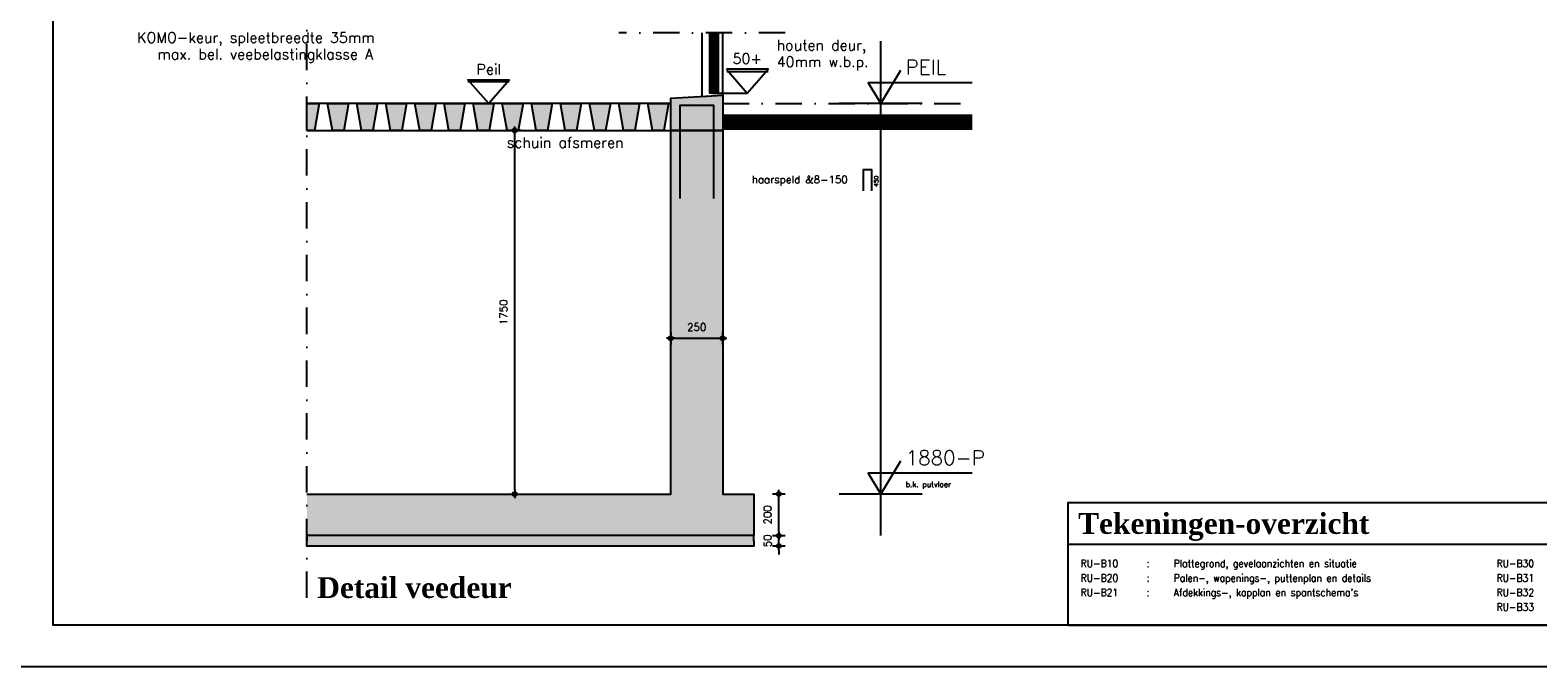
# Model space of a CAD drawing. Extents: x 0 to 38100, y 0 to 35640.
# Tile 38 of 42: x 25310 to 32561, y 0 to 3065. Entities that reach past the tile are written whole.
import ezdxf
from ezdxf.enums import TextEntityAlignment as Align

# ---------------------------------------------------------------- set-up
doc = ezdxf.new("R2010")
doc.units = 0
doc.header["$LTSCALE"] = 20
doc.header["$PDMODE"] = 1
doc.header["$PDSIZE"] = -3
doc.linetypes.add('DASHDOT2', pattern=[12.7, 6.35, -3.175, 0, -3.175])
doc.layers.get('0').update_dxf_attribs({"linetype": 'CONTINUOUS'})
doc.layers.get('DEFPOINTS').update_dxf_attribs({"linetype": 'CONTINUOUS'})
for name, color, linetype in [('A--A16--_F123-_SOLID', 27, 'CONTINUOUS'), ('A--A23--_F123-_SOLID', 27, 'CONTINUOUS'), ('A--A31--_F123-', 9, 'CONTINUOUS'), ('A--L$1A-_AFBREEKLIJN', 1, 'DASHDOT2'), ('A--L$2A-_F123-', 1, 'CONTINUOUS'), ('A--L$9A-_RENVOOI', 1, 'CONTINUOUS'), ('A--L16--', 7, 'CONTINUOUS'), ('A--L16--_F-23-', 7, 'CONTINUOUS'), ('A--L23--_F123-', 3, 'CONTINUOUS'), ('A--L28BW_F-23-', 3, 'WAP150'), ('A--L31--_F-23-', 7, 'CONTINUOUS'), ('A--L31--_F123-', 7, 'CONTINUOUS'), ('A--M$1A-_F123-_MAATV', 7, 'CONTINUOUS'), ('A--M$1A-_F123-_PEILM', 7, 'CONTINUOUS'), ('A--T$1A-_F123-_01', 7, 'CONTINUOUS'), ('A--T$1A-_F123-_0_13MM', 8, 'CONTINUOUS'), ('A--T$1A-_F123-_0_18MM', 1, 'CONTINUOUS'), ('A--T$1A-_F123-_0_25MM', 2, 'CONTINUOUS'), ('A--T$1A-_F123-_0_35MM', 3, 'CONTINUOUS'), ('A--T$1A-_F123-_13MM', 7, 'CONTINUOUS'), ('A--T$9A-_F123-', 1, 'CONTINUOUS')]:
    doc.layers.add(name, color=color, linetype=linetype)
doc.styles.add('0_13', font='ROMANS.shx', dxfattribs={"height": 26})
doc.styles.add('0_18', font='ROMANS.shx', dxfattribs={"height": 36})
doc.styles.add('0_25', font='ROMANS.shx', dxfattribs={"height": 50})
doc.styles.add('0_35', font='ROMANS.shx', dxfattribs={"height": 70})
doc.styles.add('ALFA-0_18', font='ROMANS', dxfattribs={"width": 0.9, "height": 180})
doc.styles.add('DLV5', font='TIMESBD.TTF')
doc.styles.add('MISO', font='ROMANS.shx')
doc.styles.add('ST-01', font='TIMESBD.TTF', dxfattribs={"height": 5})
doc.styles.get("Standard").update_dxf_attribs({"font": 'SIMPLEX'})
doc.linetypes.add('WAP150', pattern='A,1,["o",STANDARD,S=10,R=0,X=-3.6,Y=5],148,["o",STANDARD,S=10,R=0,X=-1.6,Y=5],1', length=150)
doc.dimstyles.new('DLV18', dxfattribs={"dimscale": 20, "dimtxt": 1.8, "dimasz": 1, "dimexe": 0, "dimexo": 0, "dimgap": 0, "dimtad": 0, "dimdec": 0, "dimrnd": 1, "dimzin": 0, "dimtxsty": 'MISO', "dimblk1": '$DIMDLV', "dimblk2": '$DIMDLV', "dimsah": 1, "dimcen": 0, "dimse1": 1, "dimse2": 1, "dimclrd": 256, "dimclre": 256, "dimclrt": 1, "dimazin": 3, "dimtfac": 1, "dimtdec": 0, "dimtix": 1, "dimtmove": 0, "dimatfit": 3, "dimtvp": 1.5, "dimtolj": 1, "dimtzin": 0})

# ---------------------------------------------------------------- blocks, each defined once
blk = doc.blocks.new('OO-PM-02')
at = {"layer": 'A--M$1A-_F123-_PEILM', "color": 1}
blk.add_line((10, 0), (-10, 0), dxfattribs=at)
at = {"layer": 'A--M$1A-_F123-_PEILM', "color": 2}
blk.add_lwpolyline([(22, 5), (-3, 5), (0, 0), (4.8, 8)], dxfattribs=at)
at = {"layer": 'A--T$1A-_F123-_0_13MM', "color": 8, "style": '0_13', "flags": 1}
blk.add_attdef('NULPUNT', text='', height=0.5, rotation=59.0362, dxfattribs=at).set_placement((2.4, 4), align=Align.BOTTOM_RIGHT)
at = {"layer": 'A--T$1A-_F123-_0_13MM', "color": 8, "style": '0_13'}
blk.add_attdef('BIJSCHRIFT', (6, 1.7), '', height=1.3, dxfattribs=at)
at = {"layer": 'A--T$1A-_F123-_0_35MM', "color": 3, "style": '0_35'}
blk.add_attdef('PEIL', (6, 7), '', height=3.5, dxfattribs=at)
blk = doc.blocks.new('OO-PM-01')
at = {"layer": 'A--M$1A-_F123-_PEILM', "color": 1}
blk.add_line((10, 0), (-10, 0), dxfattribs=at)
at = {"layer": 'A--M$1A-_F123-_PEILM', "color": 2}
blk.add_lwpolyline([(22, 5), (-3, 5), (0, 0), (4.8, 8)], dxfattribs=at)
at = {"layer": 'A--T$1A-_F123-_0_13MM', "color": 8, "style": '0_13', "flags": 1}
blk.add_attdef('NULPUNT', text='', height=0.5, rotation=59.0362, dxfattribs=at).set_placement((2.4, 4), align=Align.BOTTOM_RIGHT)
at = {"layer": 'A--T$1A-_F123-_0_13MM', "color": 8, "style": '0_13'}
blk.add_attdef('BIJSCHRIFT', (6, 1.7), '', height=1.3, dxfattribs=at)
at = {"layer": 'A--T$1A-_F123-_0_35MM', "color": 3, "style": '0_35'}
blk.add_text('PEIL', height=3.5, dxfattribs=at).set_placement((6, 7))
blk = doc.blocks.new('$DIMDLV')
at = {"color": 0}
for p, q in [((-1, 0), (1, 0)), ((0, -1.5), (0, 1.5))]:
    blk.add_line(p, q, dxfattribs=at)
blk.add_circle((0, 0), 0.5, dxfattribs=at)
blk = doc.blocks.new('*D303')
at = {"layer": 'A--M$1A-_F123-_MAATV', "linetype": 'CONTINUOUS'}
blk.add_line((28910.8, 651.6), (28910.8, 811.6), dxfattribs=at)
at = {"layer": 'DEFPOINTS', "color": 0, "linetype": 'CONTINUOUS'}
for p in [(28790.8, 831.6), (28910.8, 831.6), (28790.8, 631.6)]:
    blk.add_point(p, dxfattribs=at)
at = {"layer": 'A--M$1A-_F123-_MAATV', "linetype": 'CONTINUOUS', "xscale": 20, "yscale": 20, "zscale": 20}
for p, rotation in [((28910.8, 831.6), 90), ((28910.8, 631.6), 270)]:
    blk.add_blockref('$DIMDLV', p, dxfattribs=dict(at, rotation=rotation))
at = {"layer": 'A--M$1A-_F123-_MAATV', "color": 1, "linetype": 'CONTINUOUS', "insert": (28856.8, 731.6), "char_height": 36, "attachment_point": 5, "rotation": 90, "style": 'MISO'}
blk.add_mtext('\\A1;200', dxfattribs=at)
blk = doc.blocks.new('*U307')
at = {"layer": 'A--A16--_F123-_SOLID', "color": 11}
for points in [[(-2150, 0), (-2150, 25), (0, 0), (0, 25)], [(0, 0), (0, -25), (-2150, 0), (-2150, -25)]]:
    blk.add_solid(points, dxfattribs=at)
at = {"layer": 'A--L16--_F-23-', "color": 3, "linetype": 'CONTINUOUS'}
for points in [[(0, 0), (0, 25), (-2150, 25), (-2150, 0)], [(0, 0), (0, -25), (-2150, -25), (-2150, 0)]]:
    blk.add_lwpolyline(points, dxfattribs=at)
blk = doc.blocks.new('*D304')
at = {"layer": 'A--M$1A-_F123-_MAATV', "linetype": 'CONTINUOUS'}
for p, q in [((28910.8, 651.6), (28910.8, 671.6)), ((28910.8, 581.6), (28910.8, 631.6)), ((28910.8, 561.6), (28910.8, 541.6))]:
    blk.add_line(p, q, dxfattribs=at)
at = {"layer": 'DEFPOINTS', "color": 0, "linetype": 'CONTINUOUS'}
for p in [(28790.8, 631.6), (28790.8, 581.6), (28910.8, 631.6)]:
    blk.add_point(p, dxfattribs=at)
at = {"layer": 'A--M$1A-_F123-_MAATV', "linetype": 'CONTINUOUS', "xscale": 20, "yscale": 20, "zscale": 20}
for p, rotation in [((28910.8, 631.6), 270), ((28910.8, 581.6), 90)]:
    blk.add_blockref('$DIMDLV', p, dxfattribs=dict(at, rotation=rotation))
at = {"layer": 'A--M$1A-_F123-_MAATV', "color": 1, "linetype": 'CONTINUOUS', "insert": (28856.8, 606.6), "char_height": 36, "attachment_point": 5, "rotation": 90, "style": 'MISO'}
blk.add_mtext('\\A1;50', dxfattribs=at)
blk = doc.blocks.new('*D305')
at = {"layer": 'A--M$1A-_F123-_MAATV', "linetype": 'CONTINUOUS'}
blk.add_line((27640.8, 851.6), (27640.8, 2561.6), dxfattribs=at)
at = {"layer": 'DEFPOINTS', "color": 0, "linetype": 'CONTINUOUS'}
for p in [(27640.8, 2581.6), (28390.8, 2581.6), (28390.8, 831.6)]:
    blk.add_point(p, dxfattribs=at)
at = {"layer": 'A--M$1A-_F123-_MAATV', "linetype": 'CONTINUOUS', "xscale": 20, "yscale": 20, "zscale": 20}
for p, rotation in [((27640.8, 2581.6), 90), ((27640.8, 831.6), 270)]:
    blk.add_blockref('$DIMDLV', p, dxfattribs=dict(at, rotation=rotation))
at = {"layer": 'A--M$1A-_F123-_MAATV', "color": 1, "linetype": 'CONTINUOUS', "insert": (27586.8, 1706.6), "char_height": 36, "attachment_point": 5, "rotation": 90, "style": 'MISO'}
blk.add_mtext('\\A1;1750', dxfattribs=at)
blk = doc.blocks.new('*D306')
at = {"layer": 'A--M$1A-_F123-_MAATV', "linetype": 'CONTINUOUS'}
blk.add_line((28410.8, 1581.6), (28620.8, 1581.6), dxfattribs=at)
at = {"layer": 'DEFPOINTS', "color": 0, "linetype": 'CONTINUOUS'}
for p in [(28640.8, 1581.6), (28390.8, 831.6), (28640.8, 831.6)]:
    blk.add_point(p, dxfattribs=at)
at = {"layer": 'A--M$1A-_F123-_MAATV', "linetype": 'CONTINUOUS', "xscale": 20, "yscale": 20, "zscale": 20, "rotation": 180}
blk.add_blockref('$DIMDLV', (28390.8, 1581.6), dxfattribs=at)
at = {"layer": 'A--M$1A-_F123-_MAATV', "linetype": 'CONTINUOUS', "xscale": 20, "yscale": 20, "zscale": 20}
blk.add_blockref('$DIMDLV', (28640.8, 1581.6), dxfattribs=at)
at = {"layer": 'A--M$1A-_F123-_MAATV', "color": 1, "linetype": 'CONTINUOUS', "insert": (28515.8, 1635.6), "char_height": 36, "attachment_point": 5, "style": 'MISO'}
blk.add_mtext('\\A1;250', dxfattribs=at)

msp = doc.modelspace()

# ---------------------------------------------------------------- hatches: boundary and pattern name
at = {"layer": 'A--A23--_F123-_SOLID', "linetype": 'CONTINUOUS'}
for points in [[(26640.8, 2581.6), (26640.8, 2711.6), (26700.8, 2711.6), (26677.9, 2581.6)], [(26763.7, 2581.6), (26740.8, 2711.6), (26840.8, 2711.6), (26817.9, 2581.6)], [(26903.7, 2581.6), (26880.8, 2711.6), (26980.8, 2711.6), (26957.9, 2581.6)], [(27043.7, 2581.6), (27020.8, 2711.6), (27120.8, 2711.6), (27097.9, 2581.6)], [(27183.7, 2581.6), (27160.8, 2711.6), (27260.8, 2711.6), (27237.9, 2581.6)], [(27323.7, 2581.6), (27300.8, 2711.6), (27400.8, 2711.6), (27377.9, 2581.6)], [(27463.7, 2581.6), (27440.8, 2711.6), (27540.8, 2711.6), (27517.9, 2581.6)], [(27603.7, 2581.6), (27580.8, 2711.6), (27680.8, 2711.6), (27657.9, 2581.6)], [(27743.7, 2581.6), (27720.8, 2711.6), (27820.8, 2711.6), (27797.9, 2581.6)], [(27883.7, 2581.6), (27860.8, 2711.6), (27960.8, 2711.6), (27937.9, 2581.6)], [(28023.7, 2581.6), (28000.8, 2711.6), (28100.8, 2711.6), (28077.9, 2581.6)], [(28163.7, 2581.6), (28140.8, 2711.6), (28240.8, 2711.6), (28217.9, 2581.6)], [(28303.7, 2581.6), (28280.8, 2711.6), (28380.8, 2711.6), (28357.9, 2581.6)]]:
    msp.add_hatch(color=25, dxfattribs=at).paths.add_polyline_path(points)

# ---------------------------------------------------------------- linework, layer by layer
at = {"layer": 'A--A16--_F123-_SOLID', "color": 27, "linetype": 'CONTINUOUS'}
for points in [[(28390.8, 2581.6), (28640.8, 2581.6), (28390.8, 831.6), (28640.8, 831.6)], [(26640.8, 631.6), (26640.8, 831.6), (28790.8, 631.6), (28790.8, 831.6)]]:
    msp.add_solid(points, dxfattribs=at)
at = {"layer": 'A--A23--_F123-_SOLID', "color": 25, "linetype": 'CONTINUOUS'}
for points in [[(26640.8, 2581.6), (26640.8, 2711.6), (26700.8, 2711.6), (26677.9, 2581.6)], [(26763.7, 2581.6), (26740.8, 2711.6), (26840.8, 2711.6), (26817.9, 2581.6)], [(26903.7, 2581.6), (26880.8, 2711.6), (26980.8, 2711.6), (26957.9, 2581.6)], [(27043.7, 2581.6), (27020.8, 2711.6), (27120.8, 2711.6), (27097.9, 2581.6)], [(27183.7, 2581.6), (27160.8, 2711.6), (27260.8, 2711.6), (27237.9, 2581.6)], [(27323.7, 2581.6), (27300.8, 2711.6), (27400.8, 2711.6), (27377.9, 2581.6)], [(27463.7, 2581.6), (27440.8, 2711.6), (27540.8, 2711.6), (27517.9, 2581.6)], [(27603.7, 2581.6), (27580.8, 2711.6), (27680.8, 2711.6), (27657.9, 2581.6)], [(27743.7, 2581.6), (27720.8, 2711.6), (27820.8, 2711.6), (27797.9, 2581.6)], [(27883.7, 2581.6), (27860.8, 2711.6), (27960.8, 2711.6), (27937.9, 2581.6)], [(28023.7, 2581.6), (28000.8, 2711.6), (28100.8, 2711.6), (28077.9, 2581.6)], [(28163.7, 2581.6), (28140.8, 2711.6), (28240.8, 2711.6), (28217.9, 2581.6)], [(28303.7, 2581.6), (28280.8, 2711.6), (28380.8, 2711.6), (28357.9, 2581.6)]]:
    msp.add_lwpolyline(points, close=True, dxfattribs=at)
at = {"layer": 'A--A23--_F123-_SOLID', "color": 27, "linetype": 'CONTINUOUS'}
msp.add_solid([(28390.8, 2581.6), (28390.8, 2736.6), (28640.8, 2581.6), (28640.8, 2751.6)], dxfattribs=at)
at = {"layer": 'A--A31--_F123-', "color": 9, "linetype": 'CONTINUOUS'}
for p, q in [((28586.8, 2761.6), (28586.8, 3051.9)), ((28594.8, 2761.6), (28594.8, 3051.9)), ((28602.8, 2761.6), (28602.8, 3051.9)), ((28610.8, 2761.6), (28610.8, 3051.9))]:
    msp.add_line(p, q, dxfattribs=at)
at = {"layer": 'A--L$1A-_AFBREEKLIJN', "linetype": 'DASHDOT2'}
msp.add_lwpolyline([(26640.8, 331.6), (26640.8, 3128.6)], dxfattribs=at)
at = {"layer": 'A--L$1A-_AFBREEKLIJN', "color": 1, "linetype": 'DASHDOT2'}
msp.add_lwpolyline([(28940.8, 3051.9), (28141.2, 3051.9)], dxfattribs=at)
at = {"layer": 'A--L$2A-_F123-'}
msp.add_lwpolyline([(25220, 8400), (38100, 8400), (38100, 0), (25220, 0)], close=True, dxfattribs=at)
at = {"layer": 'A--L$2A-_F123-', "color": 4}
msp.add_lwpolyline([(25420, 8200), (37900, 8200), (37900, 200), (25420, 200)], close=True, dxfattribs=at)
at = {"layer": 'A--L16--_F-23-', "color": 3, "linetype": 'CONTINUOUS'}
msp.add_lwpolyline([(26640.8, 831.6), (28390.8, 831.6), (28390.8, 2581.6), (28640.8, 2581.6), (28640.8, 831.6), (28790.8, 831.6), (28790.8, 631.6), (26640.8, 631.6)], dxfattribs=at)
at = {"layer": 'A--L23--_F123-', "color": 2, "linetype": 'CONTINUOUS'}
msp.add_lwpolyline([(26640.8, 2711.6), (26700.8, 2711.6), (26677.9, 2581.6), (26640.8, 2581.6)], dxfattribs=at)
at = {"layer": 'A--L23--_F123-', "color": 3, "linetype": 'CONTINUOUS'}
msp.add_lwpolyline([(26640.8, 2581.6), (28390.8, 2581.6), (28390.8, 2711.6), (26640.8, 2711.6)], dxfattribs=at)
at = {"layer": 'A--L23--_F123-', "color": 2, "linetype": 'CONTINUOUS'}
for points in [[(26763.7, 2581.6), (26740.8, 2711.6), (26840.8, 2711.6), (26817.9, 2581.6)], [(26903.7, 2581.6), (26880.8, 2711.6), (26980.8, 2711.6), (26957.9, 2581.6)], [(27043.7, 2581.6), (27020.8, 2711.6), (27120.8, 2711.6), (27097.9, 2581.6)], [(27183.7, 2581.6), (27160.8, 2711.6), (27260.8, 2711.6), (27237.9, 2581.6)], [(27323.7, 2581.6), (27300.8, 2711.6), (27400.8, 2711.6), (27377.9, 2581.6)], [(27463.7, 2581.6), (27440.8, 2711.6), (27540.8, 2711.6), (27517.9, 2581.6)], [(27603.7, 2581.6), (27580.8, 2711.6), (27680.8, 2711.6), (27657.9, 2581.6)], [(27743.7, 2581.6), (27720.8, 2711.6), (27820.8, 2711.6), (27797.9, 2581.6)], [(27883.7, 2581.6), (27860.8, 2711.6), (27960.8, 2711.6), (27937.9, 2581.6)], [(28023.7, 2581.6), (28000.8, 2711.6), (28100.8, 2711.6), (28077.9, 2581.6)], [(28163.7, 2581.6), (28140.8, 2711.6), (28240.8, 2711.6), (28217.9, 2581.6)], [(28303.7, 2581.6), (28280.8, 2711.6), (28380.8, 2711.6), (28357.9, 2581.6)]]:
    msp.add_lwpolyline(points, close=True, dxfattribs=at)
at = {"layer": 'A--L23--_F123-', "color": 3, "linetype": 'CONTINUOUS'}
msp.add_lwpolyline([(28390.8, 2581.6), (28390.8, 2736.6), (28640.8, 2751.6), (28640.8, 2581.6)], close=True, dxfattribs=at)
at = {"layer": 'A--L28BW_F-23-', "color": 3, "linetype": 'WAP150'}
msp.add_lwpolyline([(28435.8, 2253.8), (28435.8, 2703.8), (28595.8, 2703.8), (28595.8, 2253.8)], dxfattribs=at)
at = {"layer": 'A--L31--_F-23-', "color": 2, "linetype": 'CONTINUOUS'}
msp.add_lwpolyline([(28618.8, 3051.9), (28618.8, 2761.6), (28578.8, 2761.6), (28578.8, 3051.9)], dxfattribs=at)
at = {"layer": 'A--L31--_F123-', "color": 8, "linetype": 'CONTINUOUS'}
msp.add_lwpolyline([(28540.8, 3051.9), (28540.8, 2745.6), (28640.8, 2751.6), (28640.8, 3051.9)], dxfattribs=at)
at = {"layer": 'A--M$1A-_F123-_MAATV', "color": 8, "linetype": 'DASHDOT2'}
msp.add_line((28640.8, 2711.6), (29840.8, 2711.6), dxfattribs=at)
at = {"layer": 'A--M$1A-_F123-_MAATV', "color": 1, "const_width": 75}
msp.add_lwpolyline([(29840.8, 2621.6), (28640.8, 2621.6)], dxfattribs=at)
at = {"layer": 'A--M$1A-_F123-_PEILM', "color": 1, "linetype": 'CONTINUOUS'}
msp.add_line((29400.8, 631.6), (29400.8, 3011.6), dxfattribs=at)
at = {"layer": 'A--M$1A-_F123-_PEILM', "color": 8, "linetype": 'CONTINUOUS'}
for p, q in [((28660.3, 2866.1), (28859.1, 2866.1)), ((28592.8, 2761.6), (28759.1, 2761.6))]:
    msp.add_line(p, q, dxfattribs=at)
msp.add_lwpolyline([(28659.1, 2876.3), (28759.1, 2761.6), (28859.1, 2876.3)], close=True, dxfattribs=at)
at = {"layer": 'A--T$1A-_F123-_0_18MM', "color": 1}
msp.add_line((30300, 590), (34100, 590), dxfattribs=at)
at = {"layer": 'A--T$1A-_F123-_0_18MM', "linetype": 'CONTINUOUS'}
for points in [[(27218.6, 2711.6, 0, 13.3, 0), (27218.6, 2750.3, 0, 0, 0), (27218.6, 3103.2, 0, 0, 0), (27103.4, 3103.2, 0, 0, 0)], [(28618.8, 2986.6, 0, 13.3, 0), (28658.8, 2986.6, 0, 0, 0), (28898.7, 2986.6, 0, 0, 0)]]:
    msp.add_lwpolyline(points, format="xyseb", dxfattribs=at)
at = {"layer": 'A--T$1A-_F123-_0_18MM', "color": 1, "linetype": 'CONTINUOUS'}
msp.add_lwpolyline([(28595.8, 2341.5, 0, 13, 0), (28637.4, 2341.5, 0, 0, 0), (28637.4, 2341.5, 0, 0, 0), (28751.9, 2341.5, 0, 0, 0)], format="xyseb", dxfattribs=at)
at = {"layer": 'A--T$1A-_F123-_0_18MM', "color": 4}
msp.add_lwpolyline([(30300, 200), (34100, 200), (34100, 790), (30300, 790)], close=True, dxfattribs=at)
at = {"layer": 'A--T$1A-_F123-_0_25MM', "color": 8, "linetype": 'CONTINUOUS'}
msp.add_line((27614.5, 2816.1), (27415.8, 2816.1), dxfattribs=at)
msp.add_lwpolyline([(27615.8, 2826.3), (27515.8, 2711.6), (27415.8, 2826.3)], close=True, dxfattribs=at)
at = {"layer": 'A--T$1A-_F123-_0_25MM', "color": 1, "linetype": 'CONTINUOUS'}
msp.add_lwpolyline([(28448.5, 2740.1, 0, 13, 0), (28430.4, 2700.3, 0, 0, 0), (28353.2, 2517.7, 0, 0, 0), (28250.1, 2517.7, 0, 0, 0)], format="xyseb", dxfattribs=at)
at = {"layer": 'A--T$1A-_F123-_13MM', "color": 1, "linetype": 'CONTINUOUS'}
msp.add_lwpolyline([(29317.6, 2290.8), (29317.6, 2393.8), (29355.9, 2393.8), (29355.9, 2290.8)], dxfattribs=at)

# ---------------------------------------------------------------- block references
at = {"layer": 'A--L16--', "color": 27, "linetype": 'CONTINUOUS'}
msp.add_blockref('*U307', (28790.8, 606.6), dxfattribs=at)
at = {"layer": 'A--M$1A-_F123-_PEILM', "linetype": 'CONTINUOUS', "xscale": 20, "yscale": 20}
msp.add_blockref('OO-PM-01', (29400.8, 2711.6), dxfattribs=at)
at = {"layer": 'A--M$1A-_F123-_PEILM', "color": 3, "linetype": 'CONTINUOUS', "xscale": 20, "yscale": 20}
msp.add_blockref('OO-PM-02', (29400.8, 831.6), dxfattribs=at).add_auto_attribs({'PEIL': '1880-P', 'BIJSCHRIFT': 'b.k. putvloer'})

# ---------------------------------------------------------------- texts
at = {"layer": 'A--L$9A-_RENVOOI', "color": 2, "style": 'ALFA-0_18', "width": 0.9}
for s, p in [('RU-B10', (30362.5, 480)), ('RU-B30', (32362.5, 480)), ('RU-B20', (30362.5, 410)), ('RU-B31', (32362.5, 410)), ('RU-B21', (30362.5, 340)), ('RU-B32', (32362.5, 340)), ('RU-B33', (32362.5, 270))]:
    msp.add_text(s, height=36, dxfattribs=at).set_placement(p)
at = {"layer": 'A--L$9A-_RENVOOI', "style": 'ALFA-0_18', "width": 0.9}
for s, p in [('Plattegrond, gevelaanzichten en situatie', (30810, 480)), (':', (30680.2, 480)), (':', (30680.2, 410)), ('Palen-, wapenings-, puttenplan en details', (30810, 410)), (':', (30680.2, 340)), ("Afdekkings-, kapplan en spantschema's", (30810, 340))]:
    msp.add_text(s, height=36, dxfattribs=at).set_placement(p)
at = {"layer": 'A--T$1A-_F123-_01', "linetype": 'CONTINUOUS', "style": 'DLV5'}
msp.add_text('Detail veedeur', height=100, dxfattribs=at).set_placement((26690.8, 331.6))
at = {"layer": 'A--T$1A-_F123-_0_25MM', "linetype": 'CONTINUOUS'}
for s, height, style, p in [('KOMO-keur, spleetbreedte 35mm', 50, '0_25', (25824.6, 3004.2)), ('max. bel. veebelastingklasse A', 50, '0_25', (25922.2, 2924.2)), ('houten deur,', 50, '0_25', (28900.7, 2967.6)), ('40mm w.b.p.', 50, '0_25', (28900.7, 2887.6)), ('schuin afsmeren', 50, '0_25', (27602.2, 2498.7)), ('haarspeld &8-150', 36, '0_18', (28780.8, 2327.7))]:
    msp.add_text(s, height=height, dxfattribs=dict(at, style=style)).set_placement(p)
at = {"layer": 'A--T$1A-_F123-_0_25MM', "linetype": 'CONTINUOUS', "style": '0_25'}
for s, p in [('Peil', (27515.8, 2877.7)), ('50+', (28759.1, 2927.7))]:
    msp.add_text(s, height=50, dxfattribs=at).set_placement(p, align=Align.MIDDLE)
at = {"layer": 'A--T$1A-_F123-_13MM', "color": 1, "linetype": 'CONTINUOUS', "style": '0_13'}
msp.add_text('450', height=20, rotation=90, dxfattribs=at).set_placement((29389.2, 2312))
at = {"layer": 'A--T$9A-_F123-', "color": 7, "linetype": 'CONTINUOUS', "style": 'ST-01'}
msp.add_text('Tekeningen-overzicht', height=100, dxfattribs=at).set_placement((30350, 640))

# ---------------------------------------------------------------- dimensions: what is measured, and where the dimension line sits
at = {"layer": 'A--M$1A-_F123-_MAATV', "linetype": 'CONTINUOUS'}
for base, p1, p2, picture, middle in [((27640.8, 2581.6), (28390.8, 831.6), (28390.8, 2581.6), '*D305', (27586.8, 1706.6)), ((28910.8, 831.6), (28790.8, 631.6), (28790.8, 831.6), '*D303', (28856.8, 731.6)), ((28910.8, 631.6), (28790.8, 581.6), (28790.8, 631.6), '*D304', (28856.8, 606.6))]:
    dim = msp.add_linear_dim(base=base, p1=p1, p2=p2, angle=90, dimstyle='DLV18', dxfattribs=at)
    dim.commit()
    dim.dimension.update_dxf_attribs({"geometry": picture, "text_midpoint": middle})
dim = msp.add_linear_dim(base=(28640.8, 1581.6), p1=(28390.8, 831.6), p2=(28640.8, 831.6), dimstyle='DLV18', dxfattribs=at)
dim.commit()
dim.dimension.update_dxf_attribs({"geometry": '*D306', "text_midpoint": (28515.8, 1635.6)})

doc.saveas('drawing.dxf')
